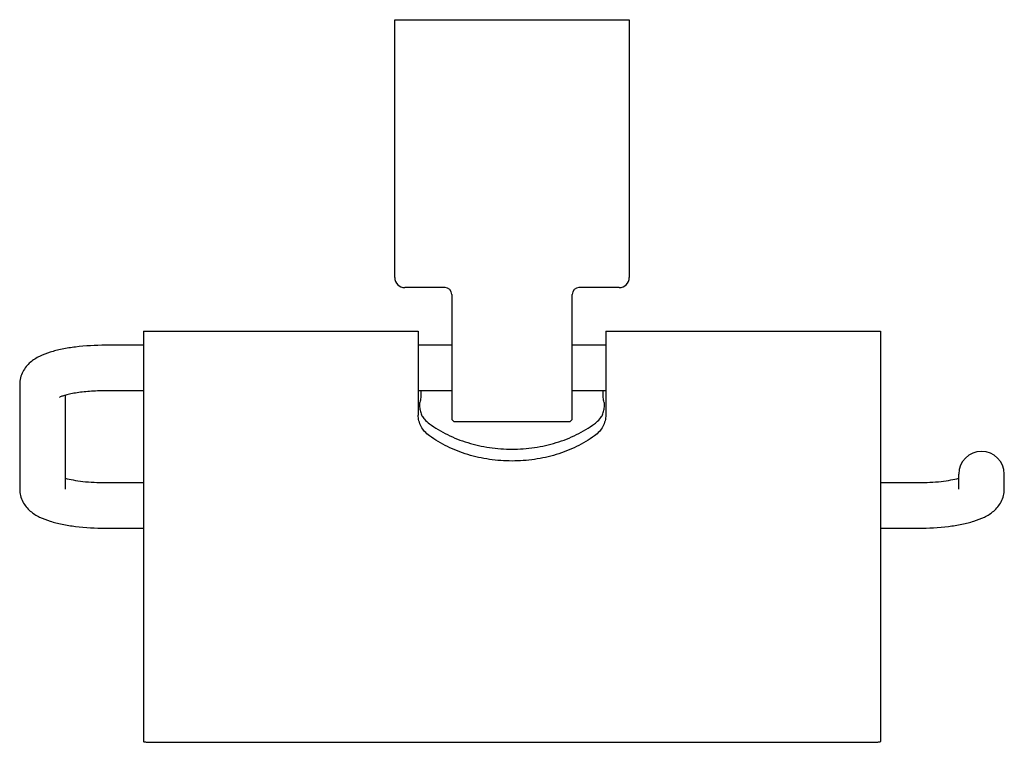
# Model space of a CAD drawing. Header units: millimetres. Extents: x 4049.419 to 4049.566, y 1923.146 to 1923.253.
import ezdxf

# ---------------------------------------------------------------- set-up
doc = ezdxf.new("R2010")
doc.units = ezdxf.units.MM
doc.layers.add('SANINDUSA', color=3, linetype='Continuous')

msp = doc.modelspace()

# ---------------------------------------------------------------- linework, layer by layer
at = {"layer": 'SANINDUSA'}
for p, q in [((4049.475346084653, 1923.214915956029), (4049.475346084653, 1923.253415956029)), ((4049.475346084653, 1923.253415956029), (4049.510346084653, 1923.253415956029)), ((4049.510346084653, 1923.253415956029), (4049.510346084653, 1923.214915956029)), ((4049.482846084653, 1923.213415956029), (4049.476846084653, 1923.213415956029)), ((4049.508846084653, 1923.213415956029), (4049.502846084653, 1923.213415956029)), ((4049.483846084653, 1923.212415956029), (4049.483846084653, 1923.193915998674)), ((4049.501846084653, 1923.193915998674), (4049.501846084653, 1923.212415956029)), ((4049.437846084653, 1923.206915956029), (4049.478846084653, 1923.206915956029)), ((4049.437846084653, 1923.206915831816), (4049.437846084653, 1923.14565937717)), ((4049.478846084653, 1923.206915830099), (4049.478846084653, 1923.198515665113)), ((4049.506846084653, 1923.206915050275), (4049.547846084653, 1923.206915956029)), ((4049.506846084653, 1923.206915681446), (4049.506846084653, 1923.194397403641)), ((4049.547846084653, 1923.206915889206), (4049.547846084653, 1923.198515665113)), ((4049.437846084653, 1923.204815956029), (4049.432146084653, 1923.204815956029)), ((4049.483846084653, 1923.204815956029), (4049.478846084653, 1923.204815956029)), ((4049.506846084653, 1923.204815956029), (4049.501846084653, 1923.204815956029)), ((4049.419346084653, 1923.198983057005), (4049.419346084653, 1923.183350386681)), ((4049.478846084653, 1923.198515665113), (4049.478846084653, 1923.194397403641)), ((4049.547846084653, 1923.198515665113), (4049.547846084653, 1923.14565937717)), ((4049.426146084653, 1923.197354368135), (4049.426146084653, 1923.183350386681)), ((4049.437846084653, 1923.198015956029), (4049.432146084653, 1923.198015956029)), ((4049.483846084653, 1923.198015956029), (4049.478846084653, 1923.198015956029)), ((4049.506846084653, 1923.198015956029), (4049.501846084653, 1923.198015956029)), ((4049.484346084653, 1923.193415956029), (4049.501346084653, 1923.193415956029)), ((4049.559546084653, 1923.183350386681), (4049.559546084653, 1923.185576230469)), ((4049.566346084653, 1923.183350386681), (4049.566346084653, 1923.185576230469)), ((4049.432146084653, 1923.184317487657), (4049.437846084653, 1923.184317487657)), ((4049.547846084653, 1923.184317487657), (4049.553546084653, 1923.184317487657)), ((4049.432146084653, 1923.177517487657), (4049.437846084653, 1923.177517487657)), ((4049.547846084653, 1923.177517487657), (4049.553546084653, 1923.177517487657)), ((4049.442846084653, 1923.145547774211), (4049.542846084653, 1923.145547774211))]:
    msp.add_line(p, q, dxfattribs=at)
for centre, radius, start, end in [((4049.476846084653, 1923.214915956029), 0.0015, 180, 270), ((4049.508846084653, 1923.214915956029), 0.0015, 270, 0), ((4049.482846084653, 1923.212415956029), 0.0009999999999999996, 0, 90), ((4049.502846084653, 1923.212415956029), 0.0009999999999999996, 90, 180), ((4049.484346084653, 1923.193915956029), 0.0004999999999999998, 180, 270), ((4049.501346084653, 1923.193915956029), 0.0004999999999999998, 270, 0), ((4049.562946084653, 1923.185576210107), 0.003399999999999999, 0.000343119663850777, 179.9996568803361)]:
    msp.add_arc(centre, radius, start, end, dxfattribs=at)
for points, knots in [([(4049.432146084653, 1923.204815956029), (4049.430654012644, 1923.204815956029), (4049.428478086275, 1923.204699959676), (4049.425723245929, 1923.204268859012), (4049.423919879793, 1923.203825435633), (4049.422302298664, 1923.203215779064), (4049.421097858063, 1923.202467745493), (4049.420285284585, 1923.20164534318), (4049.419771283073, 1923.20087072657), (4049.419426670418, 1923.199965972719), (4049.419346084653, 1923.199312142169), (4049.419346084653, 1923.198983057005)], [0, 0, 0, 0, 0.2898839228, 0.4219154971, 0.5413431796, 0.6500466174, 0.7567858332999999, 0.8135277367, 0.8735236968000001, 0.9360644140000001, 1, 1, 1, 1]), ([(4049.432146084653, 1923.198015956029), (4049.431361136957, 1923.198015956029), (4049.430205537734, 1923.197975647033), (4049.428714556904, 1923.197835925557), (4049.427707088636, 1923.197697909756), (4049.426822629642, 1923.19753172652), (4049.426101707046, 1923.197352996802), (4049.425602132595, 1923.197186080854), (4049.425348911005, 1923.197079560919), (4049.425271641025, 1923.197035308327)], [0, 0, 0, 0, 0.337158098, 0.4960489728, 0.6431048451, 0.7737548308, 0.8824789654, 0.9617527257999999, 1, 1, 1, 1]), ([(4049.479223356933, 1923.198015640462), (4049.479244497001, 1923.197676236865), (4049.479251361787, 1923.197094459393), (4049.479148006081, 1923.196517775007), (4049.479070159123, 1923.196291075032)], [0, 0, 0, 0, 0.5865604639, 1, 1, 1, 1]), ([(4049.506622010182, 1923.196291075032), (4049.506544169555, 1923.196517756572), (4049.506440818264, 1923.197094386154), (4049.50644766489, 1923.197676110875), (4049.50646880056, 1923.198015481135)], [0, 0, 0, 0, 0.4134437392, 1, 1, 1, 1]), ([(4049.479070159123, 1923.196291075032), (4049.479052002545, 1923.196238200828), (4049.479033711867, 1923.196104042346), (4049.479030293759, 1923.195874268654), (4049.479048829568, 1923.195590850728), (4049.479106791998, 1923.19515562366), (4049.479242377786, 1923.194608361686), (4049.47944852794, 1923.194198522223), (4049.479578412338, 1923.194022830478)], [0, 0, 0, 0, 0.0706588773, 0.1690960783, 0.2907764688, 0.4290495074, 0.7238481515, 1, 1, 1, 1]), ([(4049.506113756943, 1923.194022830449), (4049.50624364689, 1923.19419852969), (4049.506449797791, 1923.194608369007), (4049.506585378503, 1923.195155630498), (4049.506643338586, 1923.195590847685), (4049.506661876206, 1923.195874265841), (4049.506658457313, 1923.19610404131), (4049.506640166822, 1923.196238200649), (4049.506622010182, 1923.196291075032)], [0, 0, 0, 0, 0.27616358, 0.5709499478, 0.7092213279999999, 0.8309029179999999, 0.9293408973, 1, 1, 1, 1]), ([(4049.480507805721, 1923.191315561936), (4049.480251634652, 1923.191502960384), (4049.479784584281, 1923.191922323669), (4049.479250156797, 1923.192678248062), (4049.478919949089, 1923.193516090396), (4049.478846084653, 1923.194105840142), (4049.478846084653, 1923.194397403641)], [0, 0, 0, 0, 0.2624778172, 0.5144890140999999, 0.7588868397, 1, 1, 1, 1]), ([(4049.479578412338, 1923.194022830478), (4049.479641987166, 1923.19393683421), (4049.479915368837, 1923.193596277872), (4049.480242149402, 1923.193299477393), (4049.480507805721, 1923.193104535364)], [0, 0, 0, 0, 0.2450310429, 1, 1, 1, 1]), ([(4049.506846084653, 1923.194397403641), (4049.506846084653, 1923.194105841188), (4049.506772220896, 1923.193516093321), (4049.506442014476, 1923.192678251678), (4049.505907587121, 1923.191922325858), (4049.505440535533, 1923.191502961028), (4049.505184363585, 1923.191315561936)], [0, 0, 0, 0, 0.2411122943, 0.4855094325, 0.7375212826, 1, 1, 1, 1]), ([(4049.505184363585, 1923.193104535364), (4049.505274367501, 1923.193170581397), (4049.505617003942, 1923.193440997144), (4049.505920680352, 1923.193761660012), (4049.506113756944, 1923.194022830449)], [0, 0, 0, 0, 0.2557973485, 1, 1, 1, 1]), ([(4049.480507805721, 1923.193104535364), (4049.481355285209, 1923.192482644), (4049.483197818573, 1923.191378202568), (4049.486233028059, 1923.190194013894), (4049.489484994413, 1923.18947501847), (4049.492846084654, 1923.18923424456), (4049.496207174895, 1923.18947501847), (4049.499459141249, 1923.190194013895), (4049.502494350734, 1923.191378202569), (4049.504336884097, 1923.192482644), (4049.505184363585, 1923.193104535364)], [0, 0, 0, 0, 0.1202976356, 0.2443369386, 0.3713527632, 0.5, 0.6286472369, 0.7556630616, 0.8797023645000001, 1, 1, 1, 1]), ([(4049.505184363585, 1923.191315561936), (4049.5043365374, 1923.190695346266), (4049.502493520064, 1923.189593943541), (4049.499458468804, 1923.188413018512), (4049.49620680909, 1923.187695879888), (4049.492846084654, 1923.187455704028), (4049.489485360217, 1923.187695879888), (4049.486233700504, 1923.188413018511), (4049.483198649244, 1923.18959394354), (4049.481355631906, 1923.190695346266), (4049.480507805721, 1923.191315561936)], [0, 0, 0, 0, 0.1202533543, 0.2442883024, 0.3713231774, 0.5, 0.6286768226, 0.7557116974, 0.8797466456, 1, 1, 1, 1]), ([(4049.426138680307, 1923.184979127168), (4049.426523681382, 1923.184870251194), (4049.427396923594, 1923.184679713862), (4049.42939701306, 1923.184395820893), (4049.431019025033, 1923.184317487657), (4049.432146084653, 1923.184317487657)], [0, 0, 0, 0, 0.1981410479, 0.4418472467, 1, 1, 1, 1]), ([(4049.553546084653, 1923.184317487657), (4049.554673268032, 1923.184317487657), (4049.556295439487, 1923.184395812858), (4049.55829563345, 1923.184679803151), (4049.559168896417, 1923.184870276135), (4049.559553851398, 1923.184979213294)], [0, 0, 0, 0, 0.5581796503, 0.8018848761, 1, 1, 1, 1]), ([(4049.419346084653, 1923.183350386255), (4049.419346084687, 1923.183020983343), (4049.419426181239, 1923.182367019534), (4049.4197724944, 1923.181462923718), (4049.420284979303, 1923.1806872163), (4049.421099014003, 1923.17986555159), (4049.422303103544, 1923.179117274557), (4049.423920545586, 1923.178507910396), (4049.425723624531, 1923.178064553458), (4049.428478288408, 1923.177633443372), (4049.430654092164, 1923.177517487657), (4049.432146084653, 1923.177517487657)], [0, 0, 0, 0, 0.0639976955, 0.1264654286, 0.1864933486, 0.2432976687, 0.3500147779, 0.4586901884, 0.5781052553, 0.7101298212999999, 1, 1, 1, 1]), ([(4049.553546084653, 1923.177517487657), (4049.555038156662, 1923.177517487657), (4049.55721408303, 1923.17763348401), (4049.559968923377, 1923.178064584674), (4049.561772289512, 1923.178508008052), (4049.563389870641, 1923.179117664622), (4049.564594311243, 1923.179865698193), (4049.56540688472, 1923.180688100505), (4049.565920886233, 1923.181462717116), (4049.566265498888, 1923.182367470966), (4049.566346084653, 1923.183021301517), (4049.566346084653, 1923.183350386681)], [0, 0, 0, 0, 0.2898839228, 0.4219154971, 0.5413431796, 0.6500466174, 0.7567858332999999, 0.8135277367, 0.8735236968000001, 0.9360644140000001, 1, 1, 1, 1]), ([(4049.437846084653, 1923.14565937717), (4049.437846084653, 1923.145648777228), (4049.437887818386, 1923.145629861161), (4049.437954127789, 1923.145617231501), (4049.438077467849, 1923.145600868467), (4049.438240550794, 1923.145588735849), (4049.438450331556, 1923.145577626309), (4049.438811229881, 1923.145565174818), (4049.439355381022, 1923.145555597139), (4049.440103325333, 1923.145550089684), (4049.440956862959, 1923.145548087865), (4049.441882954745, 1923.145547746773), (4049.442520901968, 1923.145547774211), (4049.442846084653, 1923.145547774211)], [0, 0, 0, 0, 0.0063442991, 0.0211542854, 0.0451396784, 0.0782105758, 0.1201061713, 0.170455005, 0.294525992, 0.4457084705, 0.6181757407, 0.8053709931, 1, 1, 1, 1]), ([(4049.542846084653, 1923.145547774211), (4049.543171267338, 1923.145547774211), (4049.54380921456, 1923.145547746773), (4049.544735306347, 1923.145548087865), (4049.545588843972, 1923.145550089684), (4049.546336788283, 1923.145555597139), (4049.546880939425, 1923.145565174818), (4049.547241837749, 1923.145577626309), (4049.547451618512, 1923.145588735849), (4049.547614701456, 1923.145600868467), (4049.547738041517, 1923.145617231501), (4049.54780435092, 1923.145629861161), (4049.547846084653, 1923.145648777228), (4049.547846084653, 1923.14565937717)], [0, 0, 0, 0, 0.1946290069, 0.3818242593, 0.5542915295, 0.7054740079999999, 0.829544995, 0.8798938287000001, 0.9217894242, 0.9548603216, 0.9788457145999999, 0.9936557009, 1, 1, 1, 1])]:
    msp.add_open_spline(points, degree=3, knots=knots, dxfattribs=at)

doc.saveas('drawing.dxf')
